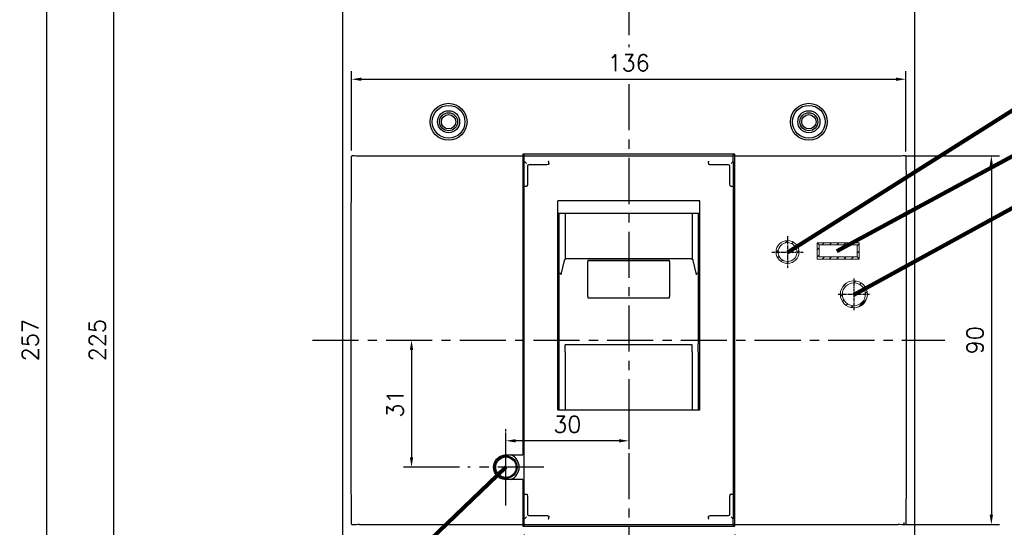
# Model space of a CAD drawing. Extents: x -402 to 2710, y -907 to 1754.
# Tile 5 of 16: x -66 to 174, y 1387 to 1511. Entities that reach past the tile are written whole.
import ezdxf

# ---------------------------------------------------------------- set-up
doc = ezdxf.new("R2010")
doc.units = 0
doc.header["$LTSCALE"] = 3
doc.header["$MEASUREMENT"] = 0
doc.linetypes.add('CENTER', pattern=[2, 1.25, -0.25, 0.25, -0.25])
doc.layers.get('0').update_dxf_attribs({"linetype": 'CONTINUOUS'})
doc.layers.get('Defpoints').update_dxf_attribs({"linetype": 'CONTINUOUS'})
for name, color, linetype in [('cen', 1, 'CENTER'), ('CENTER2', 1, 'CENTER'), ('di', 3, 'CONTINUOUS'), ('DIM', 3, 'CONTINUOUS')]:
    doc.layers.add(name, color=color, linetype=linetype)
doc.styles.add('KIM', font='ROMANS.shx', dxfattribs={"height": 5, "bigfont": 'GSG1.shx'})
doc.styles.get("Standard").update_dxf_attribs({"font": 'romans.shx', "height": 4, "bigfont": 'ghs.shx'})
doc.dimstyles.get("Standard").update_dxf_attribs({"dimtxt": 0.18, "dimasz": 0.18, "dimexe": 0.18, "dimexo": 0.0625, "dimgap": 0.09, "dimtad": 0, "dimtih": 1, "dimtoh": 1, "dimdec": 4, "dimzin": 0, "dimdsep": 46, "dimtxsty": 'Standard', "dimcen": 0.09, "dimadec": 0, "dimazin": 0, "dimtfac": 1, "dimtdec": 4, "dimtofl": 0, "dimtmove": 0, "dimatfit": 3, "dimfxl": 0, "dimtolj": 1, "dimtzin": 0, "dimarcsym": 0})
doc.dimstyles.new('STANDARD$0', dxfattribs={"dimtxt": 5, "dimasz": 5, "dimexe": 1, "dimexo": 2, "dimgap": 2, "dimtad": 1, "dimdec": 4, "dimzin": 12, "dimdsep": 46, "dimtxsty": 'KIM', "dimcen": -1, "dimdle": 0.1, "dimadec": 0, "dimazin": 0, "dimtfac": 1, "dimtdec": 4, "dimtmove": 0, "dimatfit": 3, "dimfxl": 0, "dimtolj": 1, "dimtzin": 0, "dimarcsym": 0})

# ---------------------------------------------------------------- blocks, each defined once
blk = doc.blocks.new('*D231')
at = {"layer": 'Defpoints', "color": 0}
for p in [(57.11, 1387.65), (108.51, 1387.65), (108.51, 1366.02)]:
    blk.add_point(p, dxfattribs=at)
at = {"layer": 'di'}
for p, q in [((57.11, 1385.65), (57.11, 1364.02)), ((108.51, 1385.65), (108.51, 1364.02)), ((59.51, 1366.02), (106.11, 1366.02))]:
    blk.add_line(p, q, dxfattribs=at)
for points in [[(59.51, 1366.42), (59.51, 1365.62), (57.11, 1366.02)], [(106.11, 1366.42), (106.11, 1365.62), (108.51, 1366.02)]]:
    blk.add_solid(points, dxfattribs=at)
at = {"layer": 'di', "insert": (82.81, 1370.02), "char_height": 4, "attachment_point": 5}
blk.add_mtext('\\A1;51.5', dxfattribs=at)
blk = doc.blocks.new('*D220')
at = {"layer": 'Defpoints', "color": 0}
for p in [(15.89, 1561.35), (-59.59, 1304.75), (15.89, 1304.75)]:
    blk.add_point(p, dxfattribs=at)
at = {"layer": 'di'}
for p, q in [((13.89, 1561.35), (-61.59, 1561.35)), ((-59.59, 1558.95), (-59.59, 1307.15)), ((13.89, 1304.75), (-61.59, 1304.75))]:
    blk.add_line(p, q, dxfattribs=at)
for points in [[(-59.99, 1558.95), (-59.19, 1558.95), (-59.59, 1561.35)], [(-59.99, 1307.15), (-59.19, 1307.15), (-59.59, 1304.75)]]:
    blk.add_solid(points, dxfattribs=at)
at = {"layer": 'di', "insert": (-63.59, 1433.05), "char_height": 4, "attachment_point": 5, "rotation": 90}
blk.add_mtext('\\A1;257', dxfattribs=at)
blk = doc.blocks.new('*D221')
at = {"layer": 'Defpoints', "color": 0}
for p in [(-43.2, 1545.55), (30.31, 1545.55), (30.31, 1320.55)]:
    blk.add_point(p, dxfattribs=at)
at = {"layer": 'di'}
for p, q in [((28.31, 1545.55), (-45.2, 1545.55)), ((-43.2, 1322.95), (-43.2, 1543.15)), ((28.31, 1320.55), (-45.2, 1320.55))]:
    blk.add_line(p, q, dxfattribs=at)
for points in [[(-43.6, 1543.15), (-42.8, 1543.15), (-43.2, 1545.55)], [(-43.6, 1322.95), (-42.8, 1322.95), (-43.2, 1320.55)]]:
    blk.add_solid(points, dxfattribs=at)
at = {"layer": 'di', "insert": (-47.2, 1433.05), "char_height": 4, "attachment_point": 5, "rotation": 90}
blk.add_mtext('\\A1;225', dxfattribs=at)
blk = doc.blocks.new('*D182')
at = {"layer": 'Defpoints', "color": 0}
for p in [(150.32, 1496.72), (14.9, 1477.3), (150.32, 1477.12)]:
    blk.add_point(p, dxfattribs=at)
at = {"layer": 'di'}
for p, q in [((14.9, 1479.3), (14.9, 1498.72)), ((150.32, 1479.12), (150.32, 1498.72)), ((17.3, 1496.72), (147.92, 1496.72))]:
    blk.add_line(p, q, dxfattribs=at)
for points in [[(17.3, 1497.12), (17.3, 1496.32), (14.9, 1496.72)], [(147.92, 1497.12), (147.92, 1496.32), (150.32, 1496.72)]]:
    blk.add_solid(points, dxfattribs=at)
at = {"layer": 'di', "insert": (82.61, 1500.72), "char_height": 4, "attachment_point": 5}
blk.add_mtext('\\A1;136', dxfattribs=at)
blk = doc.blocks.new('*D184')
at = {"layer": 'Defpoints', "color": 0}
for p in [(82.61, 1424.56), (52.61, 1408.5), (52.61, 1402.05)]:
    blk.add_point(p, dxfattribs=at)
at = {"layer": 'di'}
for p, q in [((82.61, 1422.56), (82.61, 1406.5)), ((52.61, 1404.05), (52.61, 1410.5)), ((80.21, 1408.5), (55.01, 1408.5))]:
    blk.add_line(p, q, dxfattribs=at)
for points in [[(55.01, 1408.9), (55.01, 1408.1), (52.61, 1408.5)], [(80.21, 1408.9), (80.21, 1408.1), (82.61, 1408.5)]]:
    blk.add_solid(points, dxfattribs=at)
at = {"layer": 'di', "insert": (67.61, 1412.5), "char_height": 4, "attachment_point": 5}
blk.add_mtext('\\A1;30', dxfattribs=at)
blk = doc.blocks.new('*D204')
at = {"layer": 'Defpoints', "color": 0}
for p in [(152.01, 1522.15), (151.44, 1343.95), (185.08, 1343.95)]:
    blk.add_point(p, dxfattribs=at)
at = {"layer": 'di'}
for p, q in [((154.01, 1522.15), (187.08, 1522.15)), ((185.08, 1519.75), (185.08, 1346.35)), ((153.44, 1343.95), (187.08, 1343.95))]:
    blk.add_line(p, q, dxfattribs=at)
for points in [[(184.68, 1519.75), (185.48, 1519.75), (185.08, 1522.15)], [(184.68, 1346.35), (185.48, 1346.35), (185.08, 1343.95)]]:
    blk.add_solid(points, dxfattribs=at)
at = {"layer": 'di', "insert": (181.08, 1433.05), "char_height": 4, "attachment_point": 5, "rotation": 90}
blk.add_mtext('\\A1;179', dxfattribs=at)
blk = doc.blocks.new('*D205')
at = {"layer": 'Defpoints', "color": 0}
for p in [(148.41, 1478.05), (148.41, 1388.05), (171.19, 1388.05)]:
    blk.add_point(p, dxfattribs=at)
at = {"layer": 'di'}
for p, q in [((150.41, 1478.05), (173.19, 1478.05)), ((171.19, 1475.65), (171.19, 1390.45)), ((150.41, 1388.05), (173.19, 1388.05))]:
    blk.add_line(p, q, dxfattribs=at)
for points in [[(170.79, 1475.65), (171.59, 1475.65), (171.19, 1478.05)], [(170.79, 1390.45), (171.59, 1390.45), (171.19, 1388.05)]]:
    blk.add_solid(points, dxfattribs=at)
at = {"layer": 'di', "insert": (167.19, 1433.05), "char_height": 4, "attachment_point": 5, "rotation": 90}
blk.add_mtext('\\A1;90', dxfattribs=at)
blk = doc.blocks.new('*D206')
at = {"layer": 'Defpoints', "color": 0}
for p in [(112.18, 1540.55), (112.2, 1325.55), (198.82, 1325.55)]:
    blk.add_point(p, dxfattribs=at)
at = {"layer": 'di'}
for p, q in [((114.18, 1540.55), (200.82, 1540.55)), ((198.82, 1538.15), (198.82, 1327.95)), ((114.2, 1325.55), (200.82, 1325.55))]:
    blk.add_line(p, q, dxfattribs=at)
for points in [[(198.42, 1538.15), (199.22, 1538.15), (198.82, 1540.55)], [(198.42, 1327.95), (199.22, 1327.95), (198.82, 1325.55)]]:
    blk.add_solid(points, dxfattribs=at)
at = {"layer": 'di', "insert": (194.82, 1433.05), "char_height": 4, "attachment_point": 5, "rotation": 90}
blk.add_mtext('\\A1;215', dxfattribs=at)
blk = doc.blocks.new('*D212')
at = {"layer": 'Defpoints', "color": 0}
for p in [(29.56, 1433.05), (29.56, 1402.05), (43.31, 1402.05)]:
    blk.add_point(p, dxfattribs=at)
at = {"layer": 'di'}
for p, q in [((29.56, 1430.65), (29.56, 1404.45)), ((41.31, 1402.05), (27.56, 1402.05))]:
    blk.add_line(p, q, dxfattribs=at)
for points in [[(29.16, 1430.65), (29.96, 1430.65), (29.56, 1433.05)], [(29.16, 1404.45), (29.96, 1404.45), (29.56, 1402.05)]]:
    blk.add_solid(points, dxfattribs=at)
at = {"layer": 'di', "insert": (25.56, 1417.55), "char_height": 4, "attachment_point": 5, "rotation": 90}
blk.add_mtext('\\A1;31', dxfattribs=at)

msp = doc.modelspace()

# ---------------------------------------------------------------- hatches: boundary and pattern name
at = {"layer": 'DIM'}
h = msp.add_hatch(dxfattribs=at)
h.set_pattern_fill('ANSI31', color=256, scale=10, style=0)
h.set_pattern_definition([(45, (-1589.181, 1378.4124), (-0.8838835, 0.8838835), [])])
h.paths.add_polyline_path([(123.71, 1454.549), (124.21, 1454.549, 0.4142136), (121.41, 1457.349), (121.41, 1456.849, -0.4142136)])
h.paths.add_polyline_path([(121.41, 1452.249), (121.41, 1451.749, 0.4142136), (124.21, 1454.549), (123.71, 1454.549, -0.4142136)])
h.paths.add_polyline_path([(119.11, 1454.549), (118.61, 1454.549, 0.4142136), (121.41, 1451.749), (121.41, 1452.249, -0.4142136)])
h.paths.add_polyline_path([(121.41, 1456.849), (121.41, 1457.349, 0.4142136), (118.61, 1454.549), (119.11, 1454.549, -0.4142136)])
h.paths.add_polyline_path([(137.61, 1447.549), (137.61, 1447.049, -0.4142136), (140.41, 1444.249), (140.91, 1444.249, 0.4142136)])
h.paths.add_polyline_path([(134.31, 1444.249), (134.81, 1444.249, -0.4142136), (137.61, 1447.049), (137.61, 1447.549, 0.4142136)])
h.paths.add_polyline_path([(134.81, 1444.249), (134.31, 1444.249, 0.4142136), (137.61, 1440.949), (137.61, 1441.449, -0.4142136)])
h.paths.add_polyline_path([(140.91, 1444.249), (140.41, 1444.249, -0.4142136), (137.61, 1441.449), (137.61, 1440.949, 0.4142136)])
h = msp.add_hatch(dxfattribs=at)
h.set_pattern_fill('ANSI31', color=256, scale=10, style=0)
h.set_pattern_definition([(45, (-1589.181, 1376.0124), (-0.8838835, 0.8838835), [])])
h.paths.add_polyline_path([(129.11, 1456.349), (128.61, 1456.839), (128.61, 1452.84), (129.11, 1453.349)])
h.paths.add_polyline_path([(128.61, 1456.839), (129.11, 1456.349), (138.41, 1456.349), (138.91, 1456.839)])
h.paths.add_polyline_path([(138.91, 1456.839), (138.41, 1456.349), (138.41, 1453.349), (138.91, 1452.84)])
h.paths.add_polyline_path([(138.91, 1452.84), (138.41, 1453.349), (129.11, 1453.349), (128.61, 1452.84)])

# ---------------------------------------------------------------- linework, layer by layer
for p, q in [((12.81, 1344.514), (12.81, 1521.584)), ((152.41, 1521.584), (152.41, 1344.514)), ((16.81, 1478.049), (56.71, 1478.049)), ((108.51, 1478.449), (56.71, 1478.449)), ((56.71, 1478.449), (56.71, 1478.049)), ((56.71, 1478.049), (56.71, 1477.62)), ((56.71, 1477.62), (56.71, 1477.336)), ((56.71, 1477.336), (56.71, 1405.049)), ((57.11, 1478.049), (57.11, 1478.449)), ((57.11, 1476.639), (57.11, 1478.049)), ((57.11, 1478.049), (108.11, 1478.049)), ((108.11, 1478.449), (108.11, 1478.049)), ((108.11, 1476.639), (108.11, 1478.049)), ((108.51, 1478.049), (108.11, 1478.049)), ((108.51, 1478.049), (108.51, 1478.449)), ((108.51, 1478.049), (148.41, 1478.049)), ((108.51, 1477.62), (108.51, 1478.049)), ((108.51, 1477.336), (108.51, 1477.62)), ((108.51, 1388.763), (108.51, 1477.336)), ((57.11, 1472.651), (57.11, 1476.639)), ((57.91, 1475.53), (57.91, 1472.651)), ((60.199, 1475.83), (58.21, 1475.83)), ((62.264, 1475.83), (60.199, 1475.83)), ((63.11, 1476.229), (63.11, 1476.224)), ((63.11, 1476.224), (63.11, 1476.038)), ((102.11, 1476.224), (102.11, 1476.229)), ((102.11, 1476.224), (102.11, 1476.038)), ((105.021, 1475.83), (102.956, 1475.83)), ((107.01, 1475.83), (105.021, 1475.83)), ((107.31, 1472.651), (107.31, 1475.53)), ((108.11, 1476.639), (108.11, 1472.651)), ((57.11, 1470.672), (57.11, 1472.651)), ((57.91, 1472.651), (57.91, 1471.693)), ((107.31, 1471.693), (107.31, 1472.651)), ((108.11, 1472.651), (108.11, 1470.672)), ((57.11, 1395.426), (57.11, 1470.672)), ((57.71, 1470.63), (57.61, 1470.63)), ((107.51, 1470.63), (107.61, 1470.63)), ((108.11, 1470.672), (108.11, 1395.426)), ((99.96, 1467.047), (65.26, 1467.047)), ((65.26, 1416.049), (65.26, 1467.047)), ((99.96, 1416.049), (99.96, 1467.047)), ((99.96, 1463.947), (65.26, 1463.947)), ((65.61, 1450.883), (65.61, 1463.947)), ((67.11, 1463.947), (67.11, 1452.837)), ((98.11, 1463.947), (98.11, 1452.837)), ((99.61, 1463.947), (99.61, 1450.883)), ((97.894, 1452.87), (67.327, 1452.87)), ((65.61, 1449.43), (65.61, 1450.883)), ((66.839, 1452.483), (66.035, 1449.098)), ((92.61, 1452.505), (72.61, 1452.505)), ((72.61, 1452.505), (72.61, 1452.214)), ((72.61, 1452.504), (92.61, 1452.504)), ((72.61, 1443.715), (72.61, 1452.214)), ((92.61, 1452.214), (92.61, 1452.505)), ((92.61, 1452.214), (92.61, 1443.715)), ((99.185, 1449.098), (98.381, 1452.483)), ((99.61, 1450.883), (99.61, 1449.43)), ((65.61, 1449.325), (65.61, 1449.43)), ((65.665, 1449.43), (65.61, 1449.43)), ((65.61, 1448.919), (65.61, 1449.325)), ((65.61, 1437.344), (65.61, 1448.919)), ((66.04, 1449.097), (66.022, 1448.984)), ((99.555, 1449.43), (99.61, 1449.43)), ((99.61, 1449.43), (99.61, 1449.325)), ((99.61, 1449.325), (99.61, 1448.919)), ((99.61, 1448.919), (99.61, 1437.344)), ((72.61, 1443.715), (72.61, 1443.389)), ((72.61, 1443.389), (92.61, 1443.389)), ((92.61, 1443.389), (92.61, 1443.715)), ((14.81, 1423.783), (14.81, 1442.316)), ((150.41, 1442.316), (150.41, 1423.783)), ((65.61, 1436.806), (65.61, 1437.344)), ((65.61, 1432.155), (65.61, 1436.806)), ((99.61, 1437.344), (99.61, 1436.806)), ((99.61, 1436.806), (99.61, 1432.155)), ((65.61, 1430.199), (65.61, 1432.155)), ((98.11, 1431.925), (67.11, 1431.925)), ((67.11, 1430.199), (67.11, 1431.925)), ((98.11, 1430.199), (98.11, 1431.925)), ((99.61, 1430.199), (99.61, 1432.155)), ((65.61, 1416.049), (65.61, 1430.199)), ((67.11, 1430.199), (67.11, 1416.049)), ((98.11, 1430.199), (98.11, 1416.049)), ((99.61, 1430.199), (99.61, 1416.049)), ((65.26, 1416.049), (99.96, 1416.049)), ((52.61, 1405.049), (56.71, 1405.049)), ((57.11, 1406.799), (56.71, 1406.799)), ((56.71, 1399.049), (52.61, 1399.049)), ((56.71, 1399.049), (56.71, 1388.763)), ((56.71, 1397.299), (57.11, 1397.299)), ((57.11, 1393.447), (57.11, 1395.426)), ((57.61, 1395.469), (57.71, 1395.469)), ((107.61, 1395.469), (107.51, 1395.469)), ((108.11, 1395.426), (108.11, 1393.447)), ((56.91, 1393.249), (56.71, 1393.249)), ((56.91, 1387.649), (56.91, 1393.249)), ((57.11, 1389.46), (57.11, 1393.447)), ((57.91, 1394.406), (57.91, 1393.447)), ((57.91, 1393.447), (57.91, 1390.569)), ((107.31, 1393.447), (107.31, 1394.406)), ((107.31, 1390.569), (107.31, 1393.447)), ((108.11, 1393.447), (108.11, 1389.46)), ((58.21, 1390.269), (60.199, 1390.269)), ((60.199, 1390.269), (62.264, 1390.269)), ((102.956, 1390.269), (105.021, 1390.269)), ((105.021, 1390.269), (107.01, 1390.269)), ((16.81, 1388.049), (56.71, 1388.049)), ((56.71, 1388.763), (56.71, 1388.479)), ((56.71, 1388.479), (56.71, 1388.049)), ((56.71, 1388.049), (56.71, 1387.649)), ((57.11, 1388.049), (57.11, 1389.46)), ((57.11, 1388.049), (108.11, 1388.049)), ((57.11, 1387.649), (57.11, 1388.049)), ((63.11, 1390.06), (63.11, 1389.874)), ((63.11, 1389.874), (63.11, 1389.87)), ((102.11, 1390.06), (102.11, 1389.874)), ((102.11, 1389.87), (102.11, 1389.874)), ((108.11, 1388.049), (108.11, 1389.46)), ((108.51, 1388.049), (108.11, 1388.049)), ((108.11, 1388.049), (108.11, 1387.649)), ((108.51, 1388.479), (108.51, 1388.763)), ((108.51, 1388.049), (108.51, 1388.479)), ((108.51, 1388.049), (148.41, 1388.049)), ((108.51, 1387.649), (108.51, 1388.049)), ((56.71, 1387.649), (108.51, 1387.649))]:
    msp.add_line(p, q)
at = {"color": 7, "linetype": 'Continuous', "lineweight": 15}
for p, q in [((128.61, 1456.839), (138.91, 1456.839)), ((128.61, 1452.84), (128.61, 1456.839)), ((129.11, 1456.349), (128.61, 1456.839)), ((129.11, 1456.349), (129.11, 1453.349)), ((138.41, 1456.349), (129.11, 1456.349)), ((138.41, 1453.349), (138.41, 1456.349)), ((138.91, 1456.839), (138.91, 1452.84)), ((138.91, 1452.84), (128.61, 1452.84)), ((129.11, 1453.349), (138.41, 1453.349)), ((138.91, 1452.84), (138.41, 1453.349))]:
    msp.add_line(p, q, dxfattribs=at)
at = {"flags": 128}
for points in [[(57.61, 1476.131), (57.523, 1476.218), (57.439, 1476.302), (57.36, 1476.381), (57.289, 1476.452), (57.227, 1476.514), (57.177, 1476.564), (57.14, 1476.601), (57.118, 1476.623)], [(107.61, 1476.131), (107.709, 1476.23), (107.804, 1476.325), (107.892, 1476.413), (107.968, 1476.489), (108.03, 1476.551), (108.076, 1476.596), (108.102, 1476.623)], [(66.839, 1452.483), (66.835, 1452.466), (66.825, 1452.369)], [(57.118, 1389.475), (57.14, 1389.498), (57.177, 1389.535), (57.227, 1389.585), (57.289, 1389.646), (57.36, 1389.718), (57.439, 1389.797), (57.523, 1389.881), (57.61, 1389.968)], [(108.102, 1389.475), (108.076, 1389.502), (108.03, 1389.548), (107.968, 1389.61), (107.892, 1389.686), (107.804, 1389.773), (107.709, 1389.868), (107.61, 1389.968)]]:
    msp.add_lwpolyline(points, dxfattribs=at)
for centre, radius in [((38.61, 1486.349), 4.5), ((38.61, 1486.349), 4), ((38.61, 1486.349), 2.7), ((126.61, 1486.349), 4.5), ((126.61, 1486.349), 4), ((126.61, 1486.349), 2.7), ((38.61, 1486.349), 2.2), ((38.61, 1486.349), 1.75), ((126.61, 1486.349), 2.2), ((126.61, 1486.349), 1.75), ((52.61, 1402.049), 2.75), ((52.61, 1402.049), 2.5)]:
    msp.add_circle(centre, radius)
at = {"color": 7, "linetype": 'Continuous', "lineweight": 15}
for centre, radius in [((121.41, 1454.549), 2.8), ((121.41, 1454.549), 2.3), ((137.61, 1444.249), 3.3), ((137.61, 1444.249), 2.8)]:
    msp.add_circle(centre, radius, dxfattribs=at)
for centre, radius, start, end in [((58.21, 1475.53), 0.3, 90, 180), ((107.01, 1475.53), 0.3, 0, 90), ((52.61, 1402.049), 3.25, 292.61986, 67.38014), ((58.21, 1390.569), 0.3, 180, 270), ((107.01, 1390.569), 0.3, 270, 0), ((149.41, 1388.549), 0.5, 270, 0)]:
    msp.add_arc(centre, radius, start, end)
for centre, major_axis, start_param, end_param in [((16.81, 1478.755), (4, 0), 4.3083733, 4.712389), ((148.41, 1478.755), (4, 0), 4.712389, 5.1164047), ((57.61, 1476.639), (0.5, 0), 3.1415927, 3.3161256), ((107.61, 1476.639), (0.5, 0), 6.1086524, 6.2831853), ((16.81, 1387.344), (4, 0), 1.5707963, 1.974812), ((57.61, 1389.46), (0.5, 0), 2.9670597, 3.1415927), ((107.61, 1389.46), (0.5, 0), 0, 0.1745329), ((148.41, 1387.344), (4, 0), 1.1667806, 1.5707963)]:
    msp.add_ellipse(centre, major_axis=major_axis, ratio=0.176327, start_param=start_param, end_param=end_param)
for points, knots in [([(14.81, 1442.316), (14.809, 1444.982), (14.807, 1456.825), (14.861, 1468.668), (14.902, 1477.844)], [0, 0, 0, 0, 0.2251735, 1, 1, 1, 1]), ([(14.902, 1477.844), (14.905, 1477.87), (14.91, 1477.922), (14.947, 1477.992), (15.009, 1478.053), (15.107, 1478.103), (15.19, 1478.105), (15.238, 1478.106)], [0, 0, 0, 0, 0.1543721, 0.3085984, 0.4663541, 0.6970711, 1, 1, 1, 1]), ([(149.983, 1478.106), (150.029, 1478.105), (150.112, 1478.103), (150.212, 1478.053), (150.279, 1477.986), (150.313, 1477.912), (150.316, 1477.863), (150.318, 1477.844)], [0, 0, 0, 0, 0.2994204, 0.5263949, 0.7070068, 0.8887843, 1, 1, 1, 1]), ([(150.318, 1477.844), (150.337, 1475.274), (150.425, 1463.432), (150.417, 1451.589), (150.41, 1442.316)], [0, 0, 0, 0, 0.216992, 1, 1, 1, 1]), ([(63.11, 1476.038), (63.109, 1476.03), (63.107, 1476.013), (63.087, 1475.984), (63.027, 1475.936), (62.781, 1475.849), (62.511, 1475.832), (62.293, 1475.83), (62.264, 1475.83)], [0, 0, 0, 0, 0.0251163, 0.0564539, 0.1119889, 0.2796751, 0.9032409, 1, 1, 1, 1]), ([(63.11, 1476.229), (63.107, 1476.284), (63.102, 1476.396), (63.085, 1476.541), (63.062, 1476.648), (63.045, 1476.689), (63.036, 1476.699), (63.036, 1476.7)], [0, 0, 0, 0, 0.2467077, 0.4933533, 0.7417496, 0.9879911, 1, 1, 1, 1]), ([(102.11, 1476.229), (102.113, 1476.284), (102.118, 1476.396), (102.135, 1476.541), (102.158, 1476.648), (102.175, 1476.689), (102.184, 1476.699), (102.185, 1476.7)], [0, 0, 0, 0, 0.2467077, 0.4933533, 0.7417496, 0.9879911, 1, 1, 1, 1]), ([(102.956, 1475.83), (102.823, 1475.833), (102.592, 1475.838), (102.34, 1475.882), (102.205, 1475.935), (102.154, 1475.965), (102.123, 1475.997), (102.111, 1476.019), (102.11, 1476.034), (102.11, 1476.038)], [0, 0, 0, 0, 0.4411753, 0.7628749, 0.8374587, 0.9200434, 0.9526419, 0.9855997, 1, 1, 1, 1]), ([(57.11, 1470.672), (57.11, 1470.672), (57.11, 1470.669), (57.122, 1470.661), (57.18, 1470.649), (57.293, 1470.638), (57.442, 1470.631), (57.554, 1470.63), (57.61, 1470.63)], [0, 0, 0, 0, 0.0115184, 0.1464148, 0.3612526, 0.5746149, 0.7872982, 1, 1, 1, 1]), ([(57.91, 1471.693), (57.909, 1471.56), (57.907, 1471.352), (57.886, 1471.094), (57.862, 1470.935), (57.838, 1470.827), (57.812, 1470.746), (57.787, 1470.692), (57.76, 1470.655), (57.739, 1470.637), (57.721, 1470.63), (57.712, 1470.63), (57.71, 1470.63)], [0, 0, 0, 0, 0.3578411, 0.5576853, 0.6944336, 0.7888065, 0.8545949, 0.9213191, 0.9493896, 0.9776978, 0.9936882, 1, 1, 1, 1]), ([(107.51, 1470.63), (107.503, 1470.631), (107.489, 1470.633), (107.464, 1470.65), (107.421, 1470.705), (107.337, 1470.954), (107.314, 1471.298), (107.311, 1471.594), (107.31, 1471.693)], [0, 0, 0, 0, 0.0177754, 0.0395275, 0.078769, 0.2038036, 0.7338858, 1, 1, 1, 1]), ([(107.61, 1470.63), (107.666, 1470.63), (107.778, 1470.631), (107.927, 1470.638), (108.041, 1470.649), (108.098, 1470.661), (108.11, 1470.669), (108.11, 1470.672), (108.11, 1470.672)], [0, 0, 0, 0, 0.2127018, 0.4253851, 0.6387474, 0.8535852, 0.9884816, 1, 1, 1, 1]), ([(67.327, 1452.863), (67.307, 1452.865), (67.229, 1452.873), (67.108, 1452.827), (66.989, 1452.747), (66.912, 1452.657), (66.863, 1452.568), (66.847, 1452.51), (66.839, 1452.483)], [0, 0, 0, 0, 0.0898839, 0.3457613, 0.55087, 0.7239321, 0.8695825, 1, 1, 1, 1]), ([(98.381, 1452.483), (98.376, 1452.503), (98.361, 1452.557), (98.309, 1452.661), (98.206, 1452.772), (98.057, 1452.856), (97.947, 1452.863), (97.894, 1452.867)], [0, 0, 0, 0, 0.0964873, 0.2618454, 0.5131057, 0.7653188, 1, 1, 1, 1]), ([(65.665, 1449.43), (65.751, 1449.431), (65.915, 1449.432), (66.052, 1449.441), (66.118, 1449.446)], [0, 0, 0, 0, 0.5230726, 1, 1, 1, 1]), ([(99.102, 1449.446), (99.168, 1449.441), (99.305, 1449.432), (99.469, 1449.431), (99.555, 1449.43)], [0, 0, 0, 0, 0.4769274, 1, 1, 1, 1]), ([(99.198, 1448.984), (99.198, 1449), (99.198, 1449.038), (99.186, 1449.075), (99.179, 1449.096)], [0, 0, 0, 0, 0.42093188, 1, 1, 1, 1]), ([(14.902, 1388.255), (14.883, 1390.824), (14.795, 1402.667), (14.804, 1414.51), (14.81, 1423.783)], [0, 0, 0, 0, 0.2169918, 1, 1, 1, 1]), ([(150.41, 1423.783), (150.411, 1421.116), (150.413, 1409.273), (150.36, 1397.431), (150.318, 1388.255)], [0, 0, 0, 0, 0.2251735, 1, 1, 1, 1]), ([(52.61, 1399.049), (52.273, 1399.082), (51.598, 1399.149), (50.701, 1399.666), (50.018, 1400.427), (49.627, 1401.377), (49.573, 1402.402), (49.861, 1403.388), (50.46, 1404.223), (51.3, 1404.81), (52.064, 1405.031), (52.505, 1405.046), (52.61, 1405.049)], [0, 0, 0, 0, 0.1073231, 0.2146458, 0.3219881, 0.4293712, 0.5367874, 0.6442128, 0.7516257, 0.8590095, 0.9663631, 1, 1, 1, 1]), ([(57.11, 1395.426), (57.11, 1395.426), (57.11, 1395.43), (57.122, 1395.438), (57.18, 1395.45), (57.293, 1395.46), (57.442, 1395.467), (57.554, 1395.468), (57.61, 1395.469)], [0, 0, 0, 0, 0.01151923, 0.14641477, 0.36125252, 0.57461474, 0.7872983, 1, 1, 1, 1]), ([(57.71, 1395.469), (57.717, 1395.468), (57.731, 1395.466), (57.756, 1395.448), (57.799, 1395.393), (57.884, 1395.145), (57.906, 1394.8), (57.909, 1394.504), (57.91, 1394.406)], [0, 0, 0, 0, 0.0177753, 0.0395272, 0.0787685, 0.2038085, 0.7338807, 1, 1, 1, 1]), ([(107.31, 1394.406), (107.311, 1394.539), (107.313, 1394.747), (107.334, 1395.005), (107.358, 1395.164), (107.382, 1395.272), (107.408, 1395.352), (107.433, 1395.407), (107.46, 1395.444), (107.481, 1395.462), (107.499, 1395.468), (107.508, 1395.469), (107.51, 1395.469)], [0, 0, 0, 0, 0.3578406, 0.5576911, 0.6944327, 0.7888119, 0.8545939, 0.921324, 0.9493892, 0.9776973, 0.9936877, 1, 1, 1, 1]), ([(107.61, 1395.469), (107.666, 1395.468), (107.778, 1395.467), (107.927, 1395.46), (108.041, 1395.45), (108.098, 1395.438), (108.11, 1395.43), (108.11, 1395.426), (108.11, 1395.426)], [0, 0, 0, 0, 0.2127017, 0.42538526, 0.63874748, 0.85358523, 0.98848077, 1, 1, 1, 1]), ([(62.264, 1390.269), (62.397, 1390.265), (62.628, 1390.26), (62.881, 1390.216), (63.015, 1390.163), (63.066, 1390.134), (63.097, 1390.101), (63.109, 1390.079), (63.11, 1390.065), (63.11, 1390.06)], [0, 0, 0, 0, 0.4411736, 0.7628717, 0.837452, 0.9200364, 0.9526347, 0.9855997, 1, 1, 1, 1]), ([(102.11, 1390.06), (102.111, 1390.068), (102.113, 1390.085), (102.133, 1390.114), (102.193, 1390.162), (102.439, 1390.25), (102.709, 1390.267), (102.927, 1390.268), (102.956, 1390.269)], [0, 0, 0, 0, 0.02512428, 0.05645474, 0.11198942, 0.27967817, 0.90324136, 1, 1, 1, 1]), ([(15.238, 1387.992), (15.191, 1387.993), (15.108, 1387.995), (15.008, 1388.045), (14.941, 1388.113), (14.907, 1388.186), (14.904, 1388.236), (14.902, 1388.255)], [0, 0, 0, 0, 0.2994182, 0.5263862, 0.7070076, 0.8887845, 1, 1, 1, 1]), ([(63.036, 1389.399), (63.036, 1389.399), (63.045, 1389.41), (63.062, 1389.45), (63.085, 1389.558), (63.102, 1389.703), (63.107, 1389.814), (63.11, 1389.87)], [0, 0, 0, 0, 0.0120089, 0.2582532, 0.5066486, 0.7532932, 1, 1, 1, 1]), ([(102.185, 1389.399), (102.184, 1389.399), (102.175, 1389.41), (102.158, 1389.45), (102.135, 1389.558), (102.118, 1389.703), (102.113, 1389.814), (102.11, 1389.87)], [0, 0, 0, 0, 0.0120089, 0.2582532, 0.5066486, 0.7532932, 1, 1, 1, 1]), ([(150.318, 1388.255), (150.315, 1388.229), (150.31, 1388.176), (150.273, 1388.107), (150.211, 1388.045), (150.113, 1387.995), (150.03, 1387.993), (149.983, 1387.992)], [0, 0, 0, 0, 0.1543866, 0.3086003, 0.466366, 0.6970709, 1, 1, 1, 1])]:
    msp.add_open_spline(points, degree=3, knots=knots)
at = {"layer": 'cen', "ltscale": 3}
for p, q in [((82.61, 1572.709), (82.61, 1504.543)), ((82.61, 1495.507), (82.61, 1293.389)), ((5.364, 1433.049), (159.856, 1433.049)), ((52.61, 1392.749), (52.61, 1411.349)), ((61.91, 1402.049), (43.31, 1402.049))]:
    msp.add_line(p, q, dxfattribs=at)
at = {"layer": 'CENTER2', "ltscale": 0.2}
for p, q in [((121.41, 1458.399), (121.41, 1450.699)), ((117.56, 1454.549), (125.26, 1454.549)), ((137.61, 1448.099), (137.61, 1440.399)), ((133.76, 1444.249), (141.46, 1444.249))]:
    msp.add_line(p, q, dxfattribs=at)

# ---------------------------------------------------------------- dimensions: what is measured, and where the dimension line sits
at = {"layer": 'di'}
for base, p1, p2, text, picture, middle in [((-59.589, 1304.749), (15.887, 1561.349), (15.887, 1304.749), '257', '*D220', (-59.589, 1433.049)), ((198.823, 1325.549), (112.181, 1540.549), (112.196, 1325.549), '215', '*D206', (198.823, 1433.049))]:
    dim = msp.add_linear_dim(base=base, p1=p1, p2=p2, angle=90, text=text, dimstyle='STANDARD$0', override={"dimtxt": 4, "dimasz": 2.4, "dimexe": 2, "dimdec": 2, "dimzin": 8, "dimtxsty": 'Standard', "dimcen": 0, "dimdle": 0, "dimclrd": 256, "dimclre": 256, "dimclrt": 256, "dimadec": 2, "dimazin": 2, "dimtfac": 0.6, "dimtdec": 2, "dimtzin": 8, "dimlwd": 65535, "dimlwe": 65535}, dxfattribs=at)
    dim.commit()
    dim.dimension.update_dxf_attribs({"geometry": picture, "text_midpoint": middle, "dimtype": 160})
for base, p1, p2, picture, middle in [((-43.196, 1545.549), (30.31, 1320.549), (30.31, 1545.549), '*D221', (-43.196, 1433.049)), ((29.556, 1402.049), (29.556, 1433.049), (43.31, 1402.049), '*D212', (29.556, 1417.549))]:
    dim = msp.add_linear_dim(base=base, p1=p1, p2=p2, angle=90, dimstyle='STANDARD$0', override={"dimtxt": 4, "dimasz": 2.4, "dimexe": 2, "dimdec": 2, "dimzin": 8, "dimtxsty": 'Standard', "dimcen": 0, "dimdle": 0, "dimclrd": 256, "dimclre": 256, "dimclrt": 256, "dimadec": 2, "dimazin": 2, "dimtfac": 0.6, "dimtdec": 2, "dimtzin": 8, "dimlwd": 65535, "dimlwe": 65535}, dxfattribs=at)
    dim.commit()
    dim.dimension.update_dxf_attribs({"geometry": picture, "text_midpoint": middle, "dimtype": 160})
dim = msp.add_linear_dim(base=(185.084, 1343.949), p1=(152.01, 1522.149), p2=(151.444, 1343.949), angle=90, text='179', dimstyle='STANDARD$0', override={"dimtxt": 4, "dimasz": 2.4, "dimexe": 2, "dimdec": 2, "dimzin": 8, "dimtxsty": 'Standard', "dimcen": 0, "dimdle": 0, "dimclrd": 256, "dimclre": 256, "dimclrt": 256, "dimadec": 2, "dimazin": 2, "dimtfac": 0.6, "dimtdec": 2, "dimtzin": 8, "dimlwd": 65535, "dimlwe": 65535}, dxfattribs=at)
dim.commit()
dim.dimension.update_dxf_attribs({"geometry": '*D204', "text_midpoint": (181.084, 1433.049)})
dim = msp.add_linear_dim(base=(150.323, 1496.72), p1=(14.9, 1477.302), p2=(150.323, 1477.119), text='136', dimstyle='STANDARD$0', override={"dimtxt": 4, "dimasz": 2.4, "dimexe": 2, "dimdec": 2, "dimzin": 8, "dimtxsty": 'Standard', "dimcen": 0, "dimdle": 0, "dimclrd": 256, "dimclre": 256, "dimclrt": 256, "dimadec": 2, "dimazin": 2, "dimtfac": 0.6, "dimtdec": 2, "dimtzin": 8, "dimlwd": 65535, "dimlwe": 65535}, dxfattribs=at)
dim.commit()
dim.dimension.update_dxf_attribs({"geometry": '*D182', "text_midpoint": (82.612, 1500.72)})
dim = msp.add_linear_dim(base=(171.193, 1388.049), p1=(148.41, 1478.049), p2=(148.41, 1388.049), angle=90, dimstyle='STANDARD$0', override={"dimtxt": 4, "dimasz": 2.4, "dimexe": 2, "dimdec": 2, "dimzin": 8, "dimtxsty": 'Standard', "dimcen": 0, "dimdle": 0, "dimclrd": 256, "dimclre": 256, "dimclrt": 256, "dimadec": 2, "dimazin": 2, "dimtfac": 0.6, "dimtdec": 2, "dimtzin": 8, "dimlwd": 65535, "dimlwe": 65535}, dxfattribs=at)
dim.commit()
dim.dimension.update_dxf_attribs({"geometry": '*D205', "text_midpoint": (167.193, 1433.049)})
dim = msp.add_linear_dim(base=(52.61, 1408.495), p1=(82.61, 1424.562), p2=(52.61, 1402.049), dimstyle='STANDARD$0', override={"dimtxt": 4, "dimasz": 2.4, "dimexe": 2, "dimdec": 2, "dimzin": 8, "dimtxsty": 'Standard', "dimcen": 0, "dimdle": 0, "dimclrd": 256, "dimclre": 256, "dimclrt": 256, "dimadec": 2, "dimazin": 2, "dimtfac": 0.6, "dimtdec": 2, "dimtzin": 8, "dimlwd": 65535, "dimlwe": 65535}, dxfattribs=at)
dim.commit()
dim.dimension.update_dxf_attribs({"geometry": '*D184', "text_midpoint": (67.61, 1412.495)})
dim = msp.add_linear_dim(base=(108.51, 1366.018), p1=(57.11, 1387.649), p2=(108.51, 1387.649), text='51.5', dimstyle='STANDARD$0', override={"dimtxt": 4, "dimasz": 2.4, "dimexe": 2, "dimdec": 2, "dimzin": 8, "dimtxsty": 'Standard', "dimcen": 0, "dimdle": 0, "dimclrd": 256, "dimclre": 256, "dimclrt": 256, "dimadec": 2, "dimazin": 2, "dimtfac": 0.6, "dimtdec": 2, "dimtzin": 8, "dimlwd": 65535, "dimlwe": 65535}, dxfattribs=at)
dim.commit()
dim.dimension.update_dxf_attribs({"geometry": '*D231', "text_midpoint": (82.81, 1366.018), "dimtype": 160})

# ---------------------------------------------------------------- leaders
at = {"layer": 'di', "annotation_type": 0, "has_hookline": 1}
for points, hookline_direction, text_width in [([(121.41, 1454.457), (208.853, 1509.649), (211.253, 1509.649)], 0, 61.867), ([(133.417, 1454.744), (209.031, 1495.591), (211.431, 1495.591)], 0, 82.933), ([(137.61, 1444.157), (208.764, 1483.002), (211.164, 1483.002)], 0, 67.6), ([(52.61, 1402.049), (14.283, 1365.46), (11.883, 1365.46)], 1, 44.667)]:
    msp.add_leader(points, dimstyle='Standard', override={"dimtxt": 4, "dimasz": 2.4, "dimexe": 2, "dimexo": 2, "dimgap": 2, "dimtad": 1, "dimtih": 0, "dimtoh": 0, "dimdec": 2, "dimzin": 8, "dimcen": 0, "dimclrd": 256, "dimclre": 256, "dimclrt": 256, "dimadec": 2, "dimazin": 2, "dimtfac": 0.6, "dimtdec": 2, "dimtofl": 1, "dimtzin": 8, "dimlwd": 65535, "dimlwe": 65535}, dxfattribs=dict(at, hookline_direction=hookline_direction, text_width=text_width))

doc.saveas('drawing.dxf')
